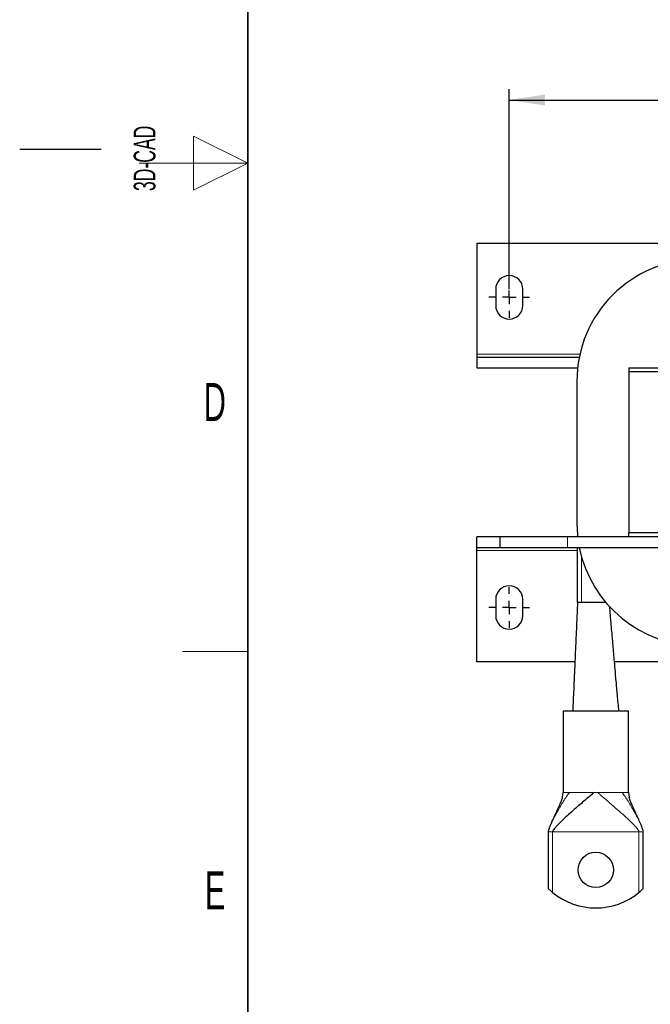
# Model space of a CAD drawing. Header units: millimetres. Extents: x 5 to 418, y 2 to 292.
# Tile 2 of 17: x 5 to 63, y 70 to 160. Entities that reach past the tile are written whole.
import ezdxf

# ---------------------------------------------------------------- set-up
doc = ezdxf.new("R2010")
doc.units = ezdxf.units.MM
doc.layers.add('SLD-0', color=7, linetype='Continuous')
doc.styles.add('SLDTEXTSTYLE0', font='TXT', dxfattribs={"width": 0.605})
doc.dimstyles.new('SLDDIMSTYLE0', dxfattribs={"dimtxt": 3.5, "dimasz": 3.302, "dimexe": 0, "dimexo": 0.0625, "dimgap": 0.875, "dimtad": 1, "dimlfac": 4, "dimrnd": 1e-09, "dimzin": 12, "dimdsep": 46, "dimtxsty": 'SLDTEXTSTYLE0', "dimsah": 1, "dimcen": 0.09, "dimadec": 0, "dimazin": 3, "dimtfac": 1, "dimtofl": 0, "dimtmove": 0, "dimatfit": 3, "dimfxl": 1, "dimfrac": 2, "dimtolj": 1, "dimtzin": 12, "dimarcsym": 0})

# ---------------------------------------------------------------- blocks, each defined once
blk = doc.blocks.new('_D_6')
at = {"layer": 'SLD-0'}
for p, q in [((50.066, 135.641), (50.066, 154.069)), ((147.066, 135.641), (147.066, 154.069)), ((50.066, 153.069), (147.066, 153.069))]:
    blk.add_line(p, q, dxfattribs=at)
for points in [[(50.066, 153.069), (53.368, 152.561), (53.368, 153.577)], [(147.066, 153.069), (143.764, 153.577), (143.764, 152.561)]]:
    blk.add_solid(points, dxfattribs=at)
at = {"layer": 'SLD-0', "insert": (94.556, 157.581), "char_height": 3.5, "attachment_point": 1, "style": 'SLDTEXTSTYLE0'}
blk.add_mtext('388', dxfattribs=at)
blk = doc.blocks.new('SW_CENTERMARKSYMBOL_2')
at = {"layer": 'SLD-0', "color": 0}
for p, q in [((0, 1.25), (0, 1.875)), ((-1.25, 0), (-1.875, 0)), ((0, 0), (-0.625, 0)), ((0, 0), (0, 0.625)), ((0, 0), (0, -0.625)), ((0, 0), (0.625, 0)), ((1.25, 0), (1.875, 0)), ((0, -1.25), (0, -1.875))]:
    blk.add_line(p, q, dxfattribs=at)
blk = doc.blocks.new('SW_CENTERMARKSYMBOL_3')
at = {"layer": 'SLD-0', "color": 0}
for p, q in [((0, 1.25), (0, 1.875)), ((-1.25, 0), (-1.875, 0)), ((0, 0), (-0.625, 0)), ((0, 0), (0, 0.625)), ((0, 0), (0, -0.625)), ((0, 0), (0.625, 0)), ((1.25, 0), (1.875, 0)), ((0, -1.25), (0, -1.875))]:
    blk.add_line(p, q, dxfattribs=at)

msp = doc.modelspace()

# ---------------------------------------------------------------- linework, layer by layer
at = {"color": 7, "linetype": 'Continuous', "lineweight": 25}
for p, q in [((47.0663, 139.8915), (47.0663, 129.6415)), ((47.0663, 139.8915), (150.0663, 139.8915)), ((48.8163, 135.6415), (48.8163, 134.1415)), ((51.3163, 134.1415), (51.3163, 135.6415)), ((47.0663, 129.6415), (47.0663, 129.3915)), ((47.0663, 129.3915), (47.0663, 128.3915)), ((47.0663, 129.3915), (56.516, 129.3915)), ((47.0663, 128.3915), (56.3595, 128.3915)), ((61.0663, 128.3915), (61.0663, 128.0165)), ((61.0663, 128.3915), (76.0663, 128.3915)), ((61.0663, 128.0165), (61.0663, 113.1915)), ((136.0663, 128.0165), (61.0663, 128.0165)), ((56.2913, 127.154), (56.2913, 114.054)), ((49.1913, 112.8165), (47.0663, 112.8165)), ((47.0663, 111.8165), (47.0663, 112.8165)), ((49.1913, 112.8165), (49.1913, 111.8165)), ((55.4413, 112.8165), (49.1913, 112.8165)), ((141.6913, 112.8165), (55.4413, 112.8165)), ((56.3513, 112.8165), (56.3513, 112.8936)), ((136.0663, 113.1915), (61.0663, 113.1915)), ((61.0663, 112.8165), (61.0663, 113.1915)), ((49.1913, 111.8165), (47.0663, 111.8165)), ((47.0663, 111.5665), (47.0663, 111.8165)), ((55.4413, 111.8165), (49.1913, 111.8165)), ((141.6913, 111.8165), (55.4413, 111.8165)), ((56.3513, 106.7665), (56.3513, 111.8165)), ((47.0663, 101.3165), (47.0663, 111.5665)), ((48.8163, 107.0665), (48.8163, 105.5665)), ((51.3163, 105.5665), (51.3163, 107.0665)), ((56.7263, 106.7665), (56.3513, 106.7665)), ((58.9063, 106.7665), (56.7263, 106.7665)), ((58.9707, 106.7665), (58.9063, 106.7665)), ((56.1087, 101.3165), (47.0663, 101.3165)), ((77.4042, 101.3165), (59.7529, 101.3165)), ((55.0313, 96.7665), (55.0313, 89.2665)), ((61.0313, 96.7665), (55.0313, 96.7665)), ((61.0313, 89.2665), (61.0313, 96.7665)), ((54.9642, 88.8386), (55.0313, 89.2665)), ((61.0313, 89.2665), (61.0962, 88.8374)), ((53.6563, 85.6415), (53.6563, 80.4281)), ((62.4063, 80.4281), (62.4063, 85.6415))]:
    msp.add_line(p, q, dxfattribs=at)
at = {"color": 7, "linetype": 'Continuous', "lineweight": 18}
for p, q in [((47.0663, 129.6415), (56.5697, 129.6415)), ((55.4413, 111.8165), (55.4413, 112.8165)), ((56.3513, 111.5665), (47.0663, 111.5665)), ((56.7263, 106.7665), (56.7263, 110.9559)), ((58.9063, 106.7665), (58.9063, 106.8429)), ((55.5117, 89.2665), (55.6042, 89.2665)), ((57.8429, 89.2665), (58.2196, 89.2665)), ((60.4583, 89.2665), (60.5509, 89.2665)), ((53.6791, 85.6415), (53.6563, 85.6415)), ((62.0063, 85.6415), (54.0563, 85.6415)), ((54.0563, 80.0684), (54.0563, 85.6415)), ((62.0063, 85.6415), (62.0063, 80.0684)), ((62.4063, 85.6415), (62.3834, 85.6415))]:
    msp.add_line(p, q, dxfattribs=at)
at = {"color": 7, "linetype": 'Continuous', "lineweight": 25, "flags": 128}
msp.add_lwpolyline([(56.2913, 114.054), (56.3393, 113.016), (56.3595, 112.8165)], dxfattribs=at)
at = {"color": 7, "linetype": 'Continuous', "lineweight": 25}
msp.add_circle((58.0313, 82.1415), 1.625, dxfattribs=at)
for centre, radius, start, end in [((67.5413, 127.154), 11.25, 90, 180), ((50.0663, 135.6415), 1.25, 0, 180), ((50.0663, 134.1415), 1.25, 180, 0), ((67.5413, 114.054), 11.25, 191.471992, 270), ((50.0663, 107.0665), 1.25, 0, 180), ((50.0663, 105.5665), 1.25, 180, 0), ((58.0313, 84.8915), 6.25, 230.505808, 309.494192)]:
    msp.add_arc(centre, radius, start, end, dxfattribs=at)
for points, knots in [([(56.3513, 106.7665), (56.3384, 106.4361), (56.3152, 105.8374), (56.2731, 105.0073), (56.2425, 104.3248), (56.2141, 103.6837), (56.1789, 102.8953), (56.1308, 101.8135), (56.0675, 100.3915), (55.9911, 98.6766), (55.9358, 97.4357), (55.9061, 96.7665)], [0, 0, 0, 0, 0.1063448, 0.192669, 0.2595733, 0.3133559, 0.3816403, 0.4929582, 0.633124, 0.8021379, 1, 1, 1, 1]), ([(60.1565, 96.7665), (60.1127, 97.262), (60.031, 98.1879), (59.9153, 99.4793), (59.8179, 100.5755), (59.7386, 101.4772), (59.6776, 102.1829), (59.6336, 102.6973), (59.6023, 103.0809), (59.5676, 103.4818), (59.519, 104.0223), (59.452, 104.7604), (59.3758, 105.5864), (59.3298, 106.1653), (59.3085, 106.4329)], [0, 0, 0, 0, 0.1531337, 0.2861628, 0.3990841, 0.4919115, 0.5646784, 0.6174556, 0.6504911, 0.6855245, 0.7411403, 0.8178359, 0.9157685, 1, 1, 1, 1]), ([(57.8429, 89.2665), (57.6947, 89.1363), (57.3693, 88.8507), (56.9145, 88.4568), (56.4175, 88.0255), (55.903, 87.5758), (55.3707, 87.1013), (54.8817, 86.6489), (54.5185, 86.2893), (54.2885, 86.0339), (54.1693, 85.8832), (54.0962, 85.7719), (54.0649, 85.6959), (54.0572, 85.661), (54.0566, 85.6476), (54.0563, 85.6415)], [0, 0, 0, 0, 0.07849223, 0.17226758, 0.28051688, 0.42081067, 0.56603313, 0.72393546, 0.8590888, 0.91314677, 0.95558247, 0.98463926, 0.99473288, 0.99759802, 1, 1, 1, 1]), ([(54.9722, 88.839), (54.9424, 88.7521), (54.8654, 88.5276), (54.724, 88.1943), (54.5539, 87.8149), (54.3886, 87.4598), (54.2454, 87.1529), (54.1402, 86.9251), (54.0644, 86.7586), (53.988, 86.5877), (53.9033, 86.3932), (53.8047, 86.1532), (53.7222, 85.9337), (53.676, 85.7723), (53.6594, 85.6939), (53.6572, 85.6574), (53.6563, 85.6415)], [0, 0, 0, 0, 0.0631066, 0.1629888, 0.2661185, 0.3984821, 0.5127661, 0.5762618, 0.6293982, 0.6810043, 0.7508453, 0.8424436, 0.9357626, 0.9737211, 0.9885486, 1, 1, 1, 1]), ([(62.3721, 85.8174), (62.3701, 85.826), (62.3527, 85.9003), (62.2929, 86.056), (62.1696, 86.3775), (62.0126, 86.7276), (61.8357, 87.1144), (61.6373, 87.5372), (61.4261, 87.991), (61.2268, 88.4435), (61.1354, 88.7084), (61.0903, 88.839)], [0, 0, 0, 0, 0.0077935, 0.0674659, 0.1672289, 0.3508088, 0.459213, 0.5983015, 0.7909332, 0.8969294, 1, 1, 1, 1]), ([(53.6563, 80.4281), (53.6592, 80.4252), (53.665, 80.4195), (53.7126, 80.3733), (53.7982, 80.2925), (53.9197, 80.1828), (54.0139, 80.1039), (54.0563, 80.0684)], [0, 0, 0, 0, 0.1466807, 0.29264, 0.4996932, 0.7747881, 1, 1, 1, 1]), ([(62.0063, 80.0684), (62.058, 80.1119), (62.1677, 80.2041), (62.2941, 80.3202), (62.3708, 80.3934), (62.4021, 80.424), (62.4051, 80.427), (62.4063, 80.4281)], [0, 0, 0, 0, 0.2750959, 0.5836442, 0.7615414, 0.9076433, 1, 1, 1, 1])]:
    msp.add_open_spline(points, degree=3, knots=knots, dxfattribs=at)
at = {"color": 7, "linetype": 'Continuous', "lineweight": 18}
for points, knots in [([(53.6563, 85.6415), (53.6569, 85.6545), (53.6585, 85.6849), (53.6699, 85.7439), (53.7008, 85.8601), (53.795, 86.1177), (53.9654, 86.4984), (54.2101, 86.9902), (54.4809, 87.494), (54.7646, 87.9914), (55.0461, 88.4538), (55.3143, 88.8721), (55.5142, 89.144), (55.6042, 89.2665)], [0, 0, 0, 0, 0.00644256, 0.01497959, 0.03311222, 0.0795926, 0.20113756, 0.34025778, 0.49568222, 0.63830043, 0.77554535, 0.89886547, 1, 1, 1, 1]), ([(62.0063, 85.6415), (62.0058, 85.6494), (62.0046, 85.6673), (61.9956, 85.7004), (61.965, 85.7743), (61.893, 85.8831), (61.7741, 86.034), (61.544, 86.2893), (61.1809, 86.6489), (60.6481, 87.1417), (60.0252, 87.6947), (59.434, 88.2087), (58.938, 88.6388), (58.5815, 88.9483), (58.3345, 89.1655), (58.2196, 89.2665)], [0, 0, 0, 0, 0.00312167, 0.0070638, 0.01536489, 0.04441664, 0.08684496, 0.14089354, 0.2760234, 0.4338983, 0.61823935, 0.79034154, 0.86966159, 0.93939236, 1, 1, 1, 1]), ([(62.4063, 85.6415), (62.4056, 85.6545), (62.404, 85.6849), (62.3926, 85.7439), (62.3617, 85.8601), (62.2675, 86.1177), (62.0971, 86.4984), (61.8524, 86.9902), (61.5817, 87.494), (61.2979, 87.9914), (61.0164, 88.4538), (60.7482, 88.8721), (60.5484, 89.144), (60.4583, 89.2665)], [0, 0, 0, 0, 0.00644256, 0.01497959, 0.03311222, 0.0795926, 0.20113756, 0.34025778, 0.49568222, 0.63830043, 0.77554535, 0.89886547, 1, 1, 1, 1])]:
    msp.add_open_spline(points, degree=3, knots=knots, dxfattribs=at)
for points in [[(55.0313, 89.2665), (55.0525, 89.2665), (55.0951, 89.2665), (55.3728, 89.2665), (55.5117, 89.2665)], [(55.6042, 89.2665), (55.7448, 89.2665), (56.026, 89.2665), (56.5758, 89.2665), (57.1868, 89.2665), (57.6242, 89.2665), (57.8429, 89.2665)], [(58.2196, 89.2665), (58.4383, 89.2665), (58.8758, 89.2665), (59.4867, 89.2665), (60.0365, 89.2665), (60.3177, 89.2665), (60.4583, 89.2665)], [(60.5509, 89.2665), (60.6897, 89.2665), (60.9675, 89.2665), (61.01, 89.2665), (61.0313, 89.2665)], [(54.0563, 85.6415), (54.0152, 85.6415), (53.9331, 85.6415), (53.8221, 85.6415), (53.7306, 85.6415), (53.6963, 85.6415), (53.6791, 85.6415)], [(62.3834, 85.6415), (62.3662, 85.6415), (62.332, 85.6415), (62.2404, 85.6415), (62.1295, 85.6415), (62.0473, 85.6415), (62.0063, 85.6415)]]:
    msp.add_open_spline(points, degree=3, dxfattribs=at)
at = {"layer": 'SLD-0', "lineweight": 35}
msp.add_line((26, 282.5), (26, 12), dxfattribs=at)
at = {"layer": 'SLD-0', "lineweight": 18}
for p, q in [((26, 147.25), (21, 149.75)), ((21, 149.75), (21, 144.75)), ((16, 147.25), (26, 147.25)), ((21, 144.75), (26, 147.25)), ((20, 102.25), (26, 102.25))]:
    msp.add_line(p, q, dxfattribs=at)
at = {"layer": 'SLD-0'}
msp.add_line((12.5, 148.5), (5, 148.5), dxfattribs=at)

# ---------------------------------------------------------------- block references
for name, p in [('SW_CENTERMARKSYMBOL_3', (50.0663, 134.8915)), ('SW_CENTERMARKSYMBOL_2', (50.0663, 106.3165))]:
    msp.add_blockref(name, p, dxfattribs=at)

# ---------------------------------------------------------------- texts
at = {"layer": 'SLD-0', "char_height": 2, "attachment_point": 1, "rotation": 90, "style": 'SLDTEXTSTYLE0'}
for s, insert in [('3D-CAD', (15.4939, 144.6806)), ('noch Dritten zugänglich gemacht werden, und sie darf durch den Empfänger oder', (12.2299, 7.2381)), ('Ohne unsere vorherige Zustimmung darf diese Zeichnung weder vervielfältigt,', (9.2299, 7.2381)), ('Dritte auch nicht in anderer Weise missbräuchlich verwendet werden.', (15.2299, 7.2381))]:
    msp.add_mtext(s, dxfattribs=dict(at, insert=insert))
at = {"layer": 'SLD-0', "char_height": 3.5, "attachment_point": 2, "style": 'SLDTEXTSTYLE0'}
for s, insert in [('D', (22.9597, 127.0011)), ('E', (22.9816, 82.0011))]:
    msp.add_mtext(s, dxfattribs=dict(at, insert=insert))

# ---------------------------------------------------------------- dimensions: what is measured, and where the dimension line sits
at = {"layer": 'SLD-0'}
dim = msp.add_linear_dim(base=(147.0663, 153.0692), p1=(50.0663, 135.6415), p2=(147.0663, 135.6415), dimstyle='SLDDIMSTYLE0', dxfattribs=at)
dim.commit()
dim.dimension.update_dxf_attribs({"geometry": '_D_6', "text_midpoint": (98.5663, 153.0692), "dimtype": 160})

doc.saveas('drawing.dxf')
